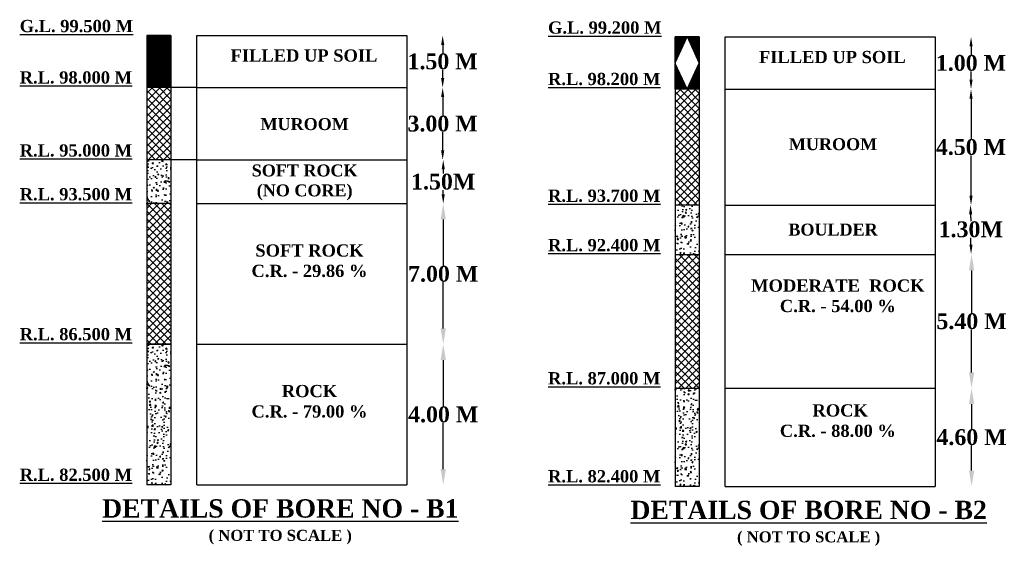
# Model space of a CAD drawing. Header units: inches. Extents: x -7742690772 to -3865980171, y -13316213144 to -6657882739.
# Tile 17 of 23: x -3867135405 to -3867105514, y -6658125895 to -6658109939. Entities that reach past the tile are written whole.
import ezdxf

# ---------------------------------------------------------------- set-up
doc = ezdxf.new("R2010")
doc.units = ezdxf.units.IN
doc.header["$MEASUREMENT"] = 0
doc.header["$PDMODE"] = 2
doc.header["$PDSIZE"] = 5
doc.layers.add('TEX', color=6, linetype='Continuous')
doc.layers.add('TEXT', color=7, linetype='Continuous')
doc.styles.get("Standard").update_dxf_attribs({"font": 'timesbd.ttf', "height": 5})
doc.dimstyles.new('anshul 09', dxfattribs={"dimscale": 0, "dimtxt": 5, "dimasz": 5, "dimexe": 0.18, "dimexo": 0.0625, "dimgap": 0.09, "dimtad": 0, "dimtih": 1, "dimtoh": 1, "dimdec": 0, "dimzin": 0, "dimdsep": 46, "dimtxsty": 'Standard', "dimcen": -2, "dimse1": 1, "dimse2": 1, "dimadec": 0, "dimazin": 0, "dimtfac": 1, "dimtdec": 0, "dimtofl": 0, "dimtmove": 0, "dimatfit": 3, "dimfxl": 3600, "dimtolj": 1, "dimtzin": 0, "dimarcsym": 0})

# ---------------------------------------------------------------- blocks, each defined once
blk = doc.blocks.new('*D316')
at = {"color": 0, "lineweight": -2, "ltscale": 20, "transparency": 16777216}
for p, q in [((-3867122564.015173, -6658110706.596308), (-3867122564.015173, -6658110956.067711)), ((-3867122564.015173, -6658111712.530096), (-3867122564.015173, -6658111463.058693))]:
    blk.add_line(p, q, dxfattribs=at)
at = {"color": 0, "ltscale": 20, "transparency": 16777216}
for points in [[(-3867122612.015173, -6658110706.596308), (-3867122516.015173, -6658110706.596308), (-3867122564.015173, -6658110418.596308)], [(-3867122612.015173, -6658111712.530096), (-3867122516.015173, -6658111712.530096), (-3867122564.015173, -6658112000.530096)]]:
    blk.add_solid(points, dxfattribs=at)
at = {"layer": 'Defpoints', "color": 0, "ltscale": 20, "transparency": 16777216}
for p in [(-3867123653.793546, -6658110418.596308), (-3867123653.793546, -6658112000.530096), (-3867122564.015173, -6658112000.530096)]:
    blk.add_point(p, dxfattribs=at)
at = {"color": 0, "ltscale": 20, "transparency": 16777216, "insert": (-3867122564.015174, -6658111209.563199), "char_height": 480, "attachment_point": 5}
blk.add_mtext('\\A1;1.50 M', dxfattribs=at)
blk = doc.blocks.new('*D317')
at = {"color": 0, "lineweight": -2, "ltscale": 20, "transparency": 16777216}
for p, q in [((-3867122564.015179, -6658112288.530096), (-3867122564.015179, -6658112844.216858)), ((-3867122564.015179, -6658113907.241423), (-3867122564.015179, -6658113351.554661))]:
    blk.add_line(p, q, dxfattribs=at)
at = {"color": 0, "ltscale": 20, "transparency": 16777216}
for points in [[(-3867122612.015179, -6658112288.530096), (-3867122516.015179, -6658112288.530096), (-3867122564.015179, -6658112000.530096)], [(-3867122612.015179, -6658113907.241423), (-3867122516.015179, -6658113907.241423), (-3867122564.015179, -6658114195.241423)]]:
    blk.add_solid(points, dxfattribs=at)
at = {"layer": 'Defpoints', "color": 0, "ltscale": 20, "transparency": 16777216}
for p in [(-3867123653.793546, -6658112000.530096), (-3867123653.793546, -6658114195.241423), (-3867122564.015179, -6658114195.241423)]:
    blk.add_point(p, dxfattribs=at)
at = {"color": 0, "ltscale": 20, "transparency": 16777216, "insert": (-3867122564.01518, -6658113097.885756), "char_height": 480, "attachment_point": 5}
blk.add_mtext('\\A1;3.00 M', dxfattribs=at)
blk = doc.blocks.new('*D318')
at = {"color": 0, "lineweight": -2, "ltscale": 20, "transparency": 16777216}
for p, q in [((-3867122546.735188, -6658114483.241423), (-3867122546.735188, -6658114606.10744)), ((-3867122546.735188, -6658115235.964439), (-3867122546.735188, -6658115113.098422))]:
    blk.add_line(p, q, dxfattribs=at)
at = {"color": 0, "ltscale": 20, "transparency": 16777216}
for points in [[(-3867122594.735188, -6658114483.241423), (-3867122498.735188, -6658114483.241423), (-3867122546.735188, -6658114195.241423)], [(-3867122594.735188, -6658115235.964439), (-3867122498.735188, -6658115235.964439), (-3867122546.735188, -6658115523.964439)]]:
    blk.add_solid(points, dxfattribs=at)
at = {"layer": 'Defpoints', "color": 0, "ltscale": 20, "transparency": 16777216}
for p in [(-3867123653.793546, -6658114195.241423), (-3867123653.793547, -6658115523.964439), (-3867122546.735188, -6658115523.964439)]:
    blk.add_point(p, dxfattribs=at)
at = {"color": 0, "ltscale": 20, "transparency": 16777216, "insert": (-3867122546.735189, -6658114859.602928), "char_height": 480, "attachment_point": 5}
blk.add_mtext('\\A1;1.50M', dxfattribs=at)
blk = doc.blocks.new('*D319')
at = {"color": 0, "lineweight": -2, "ltscale": 20, "transparency": 16777216}
for p, q in [((-3867122546.735194, -6658116003.964439), (-3867122546.735194, -6658117404.174495)), ((-3867122546.735194, -6658119311.375532), (-3867122546.735194, -6658117911.165477))]:
    blk.add_line(p, q, dxfattribs=at)
at = {"color": 0, "ltscale": 20, "transparency": 16777216}
for points in [[(-3867122626.735194, -6658116003.964439), (-3867122466.735194, -6658116003.964439), (-3867122546.735194, -6658115523.964439)], [(-3867122626.735194, -6658119311.375532), (-3867122466.735194, -6658119311.375532), (-3867122546.735194, -6658119791.375532)]]:
    blk.add_solid(points, dxfattribs=at)
at = {"layer": 'Defpoints', "color": 0, "ltscale": 20, "transparency": 16777216}
for p in [(-3867123653.793547, -6658115523.964439), (-3867123653.793547, -6658119791.375532), (-3867122546.735194, -6658119791.375532)]:
    blk.add_point(p, dxfattribs=at)
at = {"color": 0, "ltscale": 20, "transparency": 16777216, "insert": (-3867122546.735195, -6658117657.669983), "char_height": 480, "attachment_point": 5}
blk.add_mtext('\\A1;7.00 M', dxfattribs=at)
blk = doc.blocks.new('*D320')
at = {"color": 0, "lineweight": -2, "ltscale": 20, "transparency": 16777216}
for p, q in [((-3867122546.7352, -6658120271.375532), (-3867122546.7352, -6658121671.871994)), ((-3867122546.7352, -6658123579.359438), (-3867122546.7352, -6658122178.862976))]:
    blk.add_line(p, q, dxfattribs=at)
at = {"color": 0, "ltscale": 20, "transparency": 16777216}
for points in [[(-3867122626.7352, -6658120271.375532), (-3867122466.7352, -6658120271.375532), (-3867122546.7352, -6658119791.375532)], [(-3867122626.7352, -6658123579.359438), (-3867122466.7352, -6658123579.359438), (-3867122546.7352, -6658124059.359438)]]:
    blk.add_solid(points, dxfattribs=at)
at = {"layer": 'Defpoints', "color": 0, "ltscale": 20, "transparency": 16777216}
for p in [(-3867123653.793547, -6658119791.375532), (-3867123653.793547, -6658124059.359438), (-3867122546.7352, -6658124059.359438)]:
    blk.add_point(p, dxfattribs=at)
at = {"color": 0, "ltscale": 20, "transparency": 16777216, "insert": (-3867122546.735201, -6658121925.367482), "char_height": 480, "attachment_point": 5}
blk.add_mtext('\\A1;4.00 M', dxfattribs=at)
blk = doc.blocks.new('*D321')
at = {"color": 0, "lineweight": -2, "ltscale": 20, "transparency": 16777216}
for p, q in [((-3867106524.344365, -6658110752.734573), (-3867106524.344365, -6658111002.205976)), ((-3867106524.344365, -6658111758.668362), (-3867106524.344365, -6658111509.196959))]:
    blk.add_line(p, q, dxfattribs=at)
at = {"color": 0, "ltscale": 20, "transparency": 16777216}
for points in [[(-3867106572.344365, -6658110752.734573), (-3867106476.344365, -6658110752.734573), (-3867106524.344365, -6658110464.734573)], [(-3867106572.344365, -6658111758.668362), (-3867106476.344365, -6658111758.668362), (-3867106524.344365, -6658112046.668362)]]:
    blk.add_solid(points, dxfattribs=at)
at = {"layer": 'Defpoints', "color": 0, "ltscale": 20, "transparency": 16777216}
for p in [(-3867107614.12273, -6658110464.734573), (-3867107614.12273, -6658112046.668362), (-3867106524.344365, -6658112046.668362)]:
    blk.add_point(p, dxfattribs=at)
at = {"color": 0, "ltscale": 20, "transparency": 16777216, "insert": (-3867106524.344366, -6658111255.701465), "char_height": 480, "attachment_point": 5}
blk.add_mtext('\\A1;1.00 M', dxfattribs=at)
blk = doc.blocks.new('*D322')
at = {"color": 0, "lineweight": -2, "ltscale": 20, "transparency": 16777216}
for p, q in [((-3867106524.34438, -6658112334.668362), (-3867106524.34438, -6658113554.890042)), ((-3867106524.34438, -6658115282.102705), (-3867106524.34438, -6658114061.881024))]:
    blk.add_line(p, q, dxfattribs=at)
at = {"color": 0, "ltscale": 20, "transparency": 16777216}
for points in [[(-3867106572.34438, -6658112334.668362), (-3867106476.34438, -6658112334.668362), (-3867106524.34438, -6658112046.668362)], [(-3867106572.34438, -6658115282.102705), (-3867106476.34438, -6658115282.102705), (-3867106524.34438, -6658115570.102705)]]:
    blk.add_solid(points, dxfattribs=at)
at = {"layer": 'Defpoints', "color": 0, "ltscale": 20, "transparency": 16777216}
for p in [(-3867107614.12273, -6658112046.668362), (-3867107614.122729, -6658115570.102705), (-3867106524.34438, -6658115570.102705)]:
    blk.add_point(p, dxfattribs=at)
at = {"color": 0, "ltscale": 20, "transparency": 16777216, "insert": (-3867106524.344381, -6658113808.38553), "char_height": 480, "attachment_point": 5}
blk.add_mtext('\\A1;4.50 M', dxfattribs=at)
blk = doc.blocks.new('*D323')
at = {"color": 0, "lineweight": -2, "ltscale": 20, "transparency": 16777216}
for p, q in [((-3867106536.488671, -6658115845.498056), (-3867106534.093613, -6658116053.231541)), ((-3867106525.849217, -6658116768.302829), (-3867106528.244275, -6658116560.569345))]:
    blk.add_line(p, q, dxfattribs=at)
at = {"color": 0, "ltscale": 20, "transparency": 16777216}
for points in [[(-3867106488.491861, -6658115844.944678), (-3867106584.485481, -6658115846.051434), (-3867106539.808939, -6658115557.517197)], [(-3867106477.852407, -6658116767.749451), (-3867106573.846027, -6658116768.856206), (-3867106522.528949, -6658117056.283689)]]:
    blk.add_solid(points, dxfattribs=at)
at = {"layer": 'Defpoints', "color": 0, "ltscale": 20, "transparency": 16777216}
for p in [(-3867107631.402719, -6658115570.102699), (-3867107614.122728, -6658117068.869192), (-3867106522.528949, -6658117056.283689)]:
    blk.add_point(p, dxfattribs=at)
at = {"color": 0, "ltscale": 20, "transparency": 16777216, "insert": (-3867106531.168946, -6658116306.900443), "char_height": 480, "attachment_point": 5}
blk.add_mtext('\\A1;1.30M', dxfattribs=at)
blk = doc.blocks.new('*D324')
at = {"color": 0, "lineweight": -2, "ltscale": 20, "transparency": 16777216}
for p, q in [((-3867106507.064389, -6658117548.869198), (-3867106507.064389, -6658118843.99089)), ((-3867106507.064389, -6658120646.103563), (-3867106507.064389, -6658119350.981872))]:
    blk.add_line(p, q, dxfattribs=at)
at = {"color": 0, "ltscale": 20, "transparency": 16777216}
for points in [[(-3867106587.064389, -6658117548.869198), (-3867106427.064389, -6658117548.869198), (-3867106507.064389, -6658117068.869198)], [(-3867106587.064389, -6658120646.103563), (-3867106427.064389, -6658120646.103563), (-3867106507.064389, -6658121126.103563)]]:
    blk.add_solid(points, dxfattribs=at)
at = {"layer": 'Defpoints', "color": 0, "ltscale": 20, "transparency": 16777216}
for p in [(-3867107614.122731, -6658117068.869198), (-3867107614.122735, -6658121126.103563), (-3867106507.064389, -6658121126.103563)]:
    blk.add_point(p, dxfattribs=at)
at = {"color": 0, "ltscale": 20, "transparency": 16777216, "insert": (-3867106507.06439, -6658119097.486378), "char_height": 480, "attachment_point": 5}
blk.add_mtext('\\A1;5.40 M', dxfattribs=at)
blk = doc.blocks.new('*D325')
at = {"color": 0, "lineweight": -2, "ltscale": 20, "transparency": 16777216}
for p, q in [((-3867106507.064394, -6658121606.103563), (-3867106507.064394, -6658122362.305142)), ((-3867106507.064394, -6658123625.497704), (-3867106507.064394, -6658122869.296124))]:
    blk.add_line(p, q, dxfattribs=at)
at = {"color": 0, "ltscale": 20, "transparency": 16777216}
for points in [[(-3867106587.064394, -6658121606.103563), (-3867106427.064394, -6658121606.103563), (-3867106507.064394, -6658121126.103563)], [(-3867106587.064394, -6658123625.497704), (-3867106427.064394, -6658123625.497704), (-3867106507.064394, -6658124105.497704)]]:
    blk.add_solid(points, dxfattribs=at)
at = {"layer": 'Defpoints', "color": 0, "ltscale": 20, "transparency": 16777216}
for p in [(-3867107614.122731, -6658121126.103563), (-3867107614.122731, -6658124105.497704), (-3867106507.064394, -6658124105.497704)]:
    blk.add_point(p, dxfattribs=at)
at = {"color": 0, "ltscale": 20, "transparency": 16777216, "insert": (-3867106507.064394, -6658122615.800631), "char_height": 480, "attachment_point": 5}
blk.add_mtext('\\A1;4.60 M', dxfattribs=at)

msp = doc.modelspace()

# ---------------------------------------------------------------- hatches: boundary and pattern name
h = msp.add_hatch()
h.set_pattern_fill('ANSI31', scale=1485, angle=90, style=0)
h.set_pattern_definition([(135, (3322374394.350152, 5700209181.115644), (-131.2566962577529, -131.2566962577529), [])])
h.paths.add_polyline_path([(-3867130813.539326, -6658110418.596304), (-3867131547.08973, -6658110418.596304), (-3867131547.089729, -6658112000.530092), (-3867130813.539325, -6658112000.530092)])
h = msp.add_hatch()
h.set_pattern_fill('ANSI31', scale=1485, angle=90, style=0)
h.set_pattern_definition([(135, (3322390434.020967, 5700209134.977378), (-131.2566962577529, -131.2566962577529), [])])
h.paths.add_polyline_path([(-3867114773.86851, -6658110464.73457), (-3867115507.418914, -6658110464.73457), (-3867115507.418913, -6658112046.668358), (-3867114773.868509, -6658112046.668358)])
at = {"layer": 'TEX', "ltscale": 20}
h = msp.add_hatch(dxfattribs=at)
h.set_pattern_fill('ANSI37', scale=1299.375, style=0)
h.set_pattern_definition([(45, (-3867023201.034625, -6658507558.585066), (-114.8496092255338, 114.8496092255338), []), (135, (-3867023201.034625, -6658507558.585066), (-114.8496092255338, -114.8496092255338), [])])
h.paths.add_polyline_path([(-3867131547.089729, -6658114194.269163), (-3867130813.539324, -6658114194.269165), (-3867130813.539326, -6658112000.530092), (-3867131547.089729, -6658112000.530092)])
h = msp.add_hatch(dxfattribs=at)
h.set_pattern_fill('ANSI37', scale=1299.375, style=0)
h.set_pattern_definition([(45, (-3867007161.363809, -6658507604.723331), (-114.8496092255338, 114.8496092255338), []), (135, (-3867007161.363809, -6658507604.723331), (-114.8496092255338, -114.8496092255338), [])])
h.paths.add_polyline_path([(-3867115507.418913, -6658115570.102703), (-3867114773.868508, -6658115570.102705), (-3867114773.86851, -6658112046.668358), (-3867115507.418913, -6658112046.668358)])
h = msp.add_hatch(dxfattribs=at)
h.set_pattern_fill('AR-CONC', scale=55.6875, style=0)
h.set_pattern_definition([(49.99999999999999, (-3867131547.08973, -6658115523.964439), (399.4242641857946, -34.94509516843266), [41.76562500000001, -459.421875]), (355, (-3867131547.08973, -6658115523.964439), (-77.26714890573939, 418.8769944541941), [33.41250000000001, -367.5375000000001]), (100.4513999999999, (-3867131513.804375, -6658115526.876528), (322.1574119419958, 383.9316449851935), [35.49531830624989, -390.4485136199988]), (46.18420000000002, (-3867131547.08973, -6658115412.589439), (594.3198589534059, -92.17340110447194), [62.64843749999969, -689.1328124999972]), (96.63559999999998, (-3867131497.56308, -6658115420.270586), (520.4902941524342, 542.4618893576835), [53.24297912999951, -585.672676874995]), (351.1842, (-3867131547.08973, -6658115412.589439), (520.4898706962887, 542.4622958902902), [50.11875000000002, -551.3062500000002]), (21, (-3867131491.40223, -6658115440.433189), (332.4026146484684, -224.2083947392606), [41.76562500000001, -459.421875]), (326.0000000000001, (-3867131491.40223, -6658115440.433189), (135.4962254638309, 403.8179313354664), [33.4125, -367.5375]), (71.4514, (-3867131463.702023, -6658115459.117241), (467.8989762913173, 179.6091703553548), [35.49531830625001, -390.44851362]), (37.49999999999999, (-3867131547.08973, -6658115523.964439), (6.771519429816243, 185.3802648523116), [0, -363.0825, 0, -373.10625, 0, -368.9296875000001]), (7.500000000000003, (-3867131547.08973, -6658115523.964439), (146.4968486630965, 219.6380220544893), [0, -212.72625, 0, -354.7293749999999, 0, -140.6109375]), (327.5, (-3867131671.272854, -6658115523.964439), (297.2723691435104, -12.56024419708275), [0, -139.21875, 0, -434.3625000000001, 0, -576.365625]), (317.5, (-3867131726.960354, -6658115523.964439), (324.7617980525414, 55.7459620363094), [0, -180.984375, 0, -288.46125, 0, -409.303125])])
h.paths.add_polyline_path([(-3867130813.539325, -6658114194.269163), (-3867131547.089729, -6658114194.269163), (-3867131547.089728, -6658115523.964437), (-3867130813.539325, -6658115523.964437)])
h = msp.add_hatch(dxfattribs=at)
h.set_pattern_fill('ANSI37', scale=1299.375, style=0)
h.set_pattern_definition([(45, (-3867023516.88527, -6658513663.683661), (-114.8496092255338, 114.8496092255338), []), (135, (-3867023516.88527, -6658513663.683661), (-114.8496092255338, -114.8496092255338), [])])
h.paths.add_polyline_path([(-3867131547.089728, -6658119791.375528), (-3867130813.539324, -6658119791.375532), (-3867130813.539324, -6658115523.964437), (-3867131547.089728, -6658115523.964437)])
h = msp.add_hatch(dxfattribs=at)
h.set_pattern_fill('AR-CONC', scale=55.6875, style=0)
h.set_pattern_definition([(49.99999999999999, (-3867115507.418915, -6658114129.894718), (399.4242641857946, -34.94509516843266), [41.76562500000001, -459.421875]), (355, (-3867115507.418915, -6658114129.894718), (-77.26714890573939, 418.8769944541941), [33.41250000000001, -367.5375000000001]), (100.4513999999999, (-3867115474.133561, -6658114132.806805), (322.1574119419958, 383.9316449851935), [35.49531830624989, -390.4485136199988]), (46.18420000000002, (-3867115507.418915, -6658114018.519718), (594.3198589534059, -92.17340110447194), [62.64843749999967, -689.132812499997]), (96.63559999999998, (-3867115457.892265, -6658114026.200865), (520.4902941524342, 542.4618893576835), [53.24297912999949, -585.6726768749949]), (351.1842, (-3867115507.418915, -6658114018.519718), (520.4898706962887, 542.4622958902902), [50.11875000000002, -551.3062500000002]), (21, (-3867115451.731415, -6658114046.363468), (332.4026146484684, -224.2083947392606), [41.76562500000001, -459.421875]), (326.0000000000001, (-3867115451.731415, -6658114046.363468), (135.4962254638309, 403.8179313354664), [33.4125, -367.5375]), (71.4514, (-3867115424.031209, -6658114065.04752), (467.8989762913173, 179.6091703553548), [35.49531830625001, -390.44851362]), (37.49999999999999, (-3867115507.418915, -6658114129.894718), (6.771519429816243, 185.3802648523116), [0, -363.0825, 0, -373.10625, 0, -368.9296875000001]), (7.500000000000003, (-3867115507.418915, -6658114129.894718), (146.4968486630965, 219.6380220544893), [0, -212.72625, 0, -354.7293749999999, 0, -140.6109375]), (327.5, (-3867115631.60204, -6658114129.894718), (297.2723691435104, -12.56024419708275), [0, -139.21875, 0, -434.3625000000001, 0, -576.365625]), (317.5, (-3867115687.28954, -6658114129.894718), (324.7617980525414, 55.7459620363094), [0, -180.984375, 0, -288.46125, 0, -409.303125])])
h.paths.add_polyline_path([(-3867114773.868511, -6658115570.102703), (-3867115507.418914, -6658115570.102703), (-3867115507.41891, -6658117068.869196), (-3867114773.868507, -6658117068.869196)])
h = msp.add_hatch(dxfattribs=at)
h.set_pattern_fill('ANSI37', scale=1299.375, style=0)
h.set_pattern_definition([(45, (-3867007477.214454, -6658513709.821926), (-114.8496092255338, 114.8496092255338), []), (135, (-3867007477.214454, -6658513709.821926), (-114.8496092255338, -114.8496092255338), [])])
h.paths.add_polyline_path([(-3867115507.418912, -6658121126.103558), (-3867114773.868508, -6658121126.103561), (-3867114773.868509, -6658117068.869198), (-3867115507.418913, -6658117068.869196)])
h = msp.add_hatch(dxfattribs=at)
h.set_pattern_fill('AR-CONC', scale=55.6875, style=0)
h.set_pattern_definition([(49.99999999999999, (-3867131547.089731, -6658121120.098549), (399.4242641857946, -34.94509516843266), [41.76562500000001, -459.421875]), (355, (-3867131547.089731, -6658121120.098549), (-77.26714890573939, 418.8769944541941), [33.41250000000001, -367.5375000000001]), (100.4513999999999, (-3867131513.804377, -6658121123.010637), (322.1574119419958, 383.9316449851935), [35.49531830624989, -390.4485136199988]), (46.18420000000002, (-3867131547.089731, -6658121008.723549), (594.3198589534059, -92.17340110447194), [62.64843749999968, -689.132812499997]), (96.63559999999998, (-3867131497.563081, -6658121016.404696), (520.4902941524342, 542.4618893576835), [53.2429791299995, -585.6726768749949]), (351.1842, (-3867131547.089731, -6658121008.723549), (520.4898706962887, 542.4622958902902), [50.11875000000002, -551.3062500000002]), (21, (-3867131491.402231, -6658121036.567299), (332.4026146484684, -224.2083947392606), [41.76562500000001, -459.421875]), (326.0000000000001, (-3867131491.402231, -6658121036.567299), (135.4962254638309, 403.8179313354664), [33.4125, -367.5375]), (71.4514, (-3867131463.702025, -6658121055.25135), (467.8989762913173, 179.6091703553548), [35.49531830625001, -390.44851362]), (37.49999999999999, (-3867131547.089731, -6658121120.098549), (6.771519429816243, 185.3802648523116), [0, -363.0825, 0, -373.10625, 0, -368.9296875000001]), (7.500000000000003, (-3867131547.089731, -6658121120.098549), (146.4968486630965, 219.6380220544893), [0, -212.72625, 0, -354.7293749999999, 0, -140.6109375]), (327.5, (-3867131671.272856, -6658121120.098549), (297.2723691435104, -12.56024419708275), [0, -139.21875, 0, -434.3625000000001, 0, -576.365625]), (317.5, (-3867131726.960356, -6658121120.098549), (324.7617980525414, 55.7459620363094), [0, -180.984375, 0, -288.46125, 0, -409.303125])])
h.paths.add_polyline_path([(-3867130813.539327, -6658119790.403273), (-3867131547.08973, -6658119790.403273), (-3867131547.089726, -6658124059.073029), (-3867130813.539323, -6658124059.073029)])
h = msp.add_hatch(dxfattribs=at)
h.set_pattern_fill('AR-CONC', scale=55.6875, style=0)
h.set_pattern_definition([(49.99999999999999, (-3867115507.418915, -6658121166.236814), (399.4242641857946, -34.94509516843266), [41.76562500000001, -459.421875]), (355, (-3867115507.418915, -6658121166.236814), (-77.26714890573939, 418.8769944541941), [33.41250000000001, -367.5375000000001]), (100.4513999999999, (-3867115474.133561, -6658121169.148903), (322.1574119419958, 383.9316449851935), [35.49531830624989, -390.4485136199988]), (46.18420000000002, (-3867115507.418915, -6658121054.861814), (594.3198589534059, -92.17340110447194), [62.64843749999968, -689.1328124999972]), (96.63559999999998, (-3867115457.892265, -6658121062.542961), (520.4902941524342, 542.4618893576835), [53.2429791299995, -585.6726768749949]), (351.1842, (-3867115507.418915, -6658121054.861814), (520.4898706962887, 542.4622958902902), [50.11875000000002, -551.3062500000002]), (21, (-3867115451.731415, -6658121082.705564), (332.4026146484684, -224.2083947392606), [41.76562500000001, -459.421875]), (326.0000000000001, (-3867115451.731415, -6658121082.705564), (135.4962254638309, 403.8179313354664), [33.4125, -367.5375]), (71.4514, (-3867115424.031209, -6658121101.389616), (467.8989762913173, 179.6091703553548), [35.49531830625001, -390.44851362]), (37.49999999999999, (-3867115507.418915, -6658121166.236814), (6.771519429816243, 185.3802648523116), [0, -363.0825, 0, -373.10625, 0, -368.9296875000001]), (7.500000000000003, (-3867115507.418915, -6658121166.236814), (146.4968486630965, 219.6380220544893), [0, -212.72625, 0, -354.7293749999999, 0, -140.6109375]), (327.5, (-3867115631.60204, -6658121166.236814), (297.2723691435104, -12.56024419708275), [0, -139.21875, 0, -434.3625000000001, 0, -576.365625]), (317.5, (-3867115687.28954, -6658121166.236814), (324.7617980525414, 55.7459620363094), [0, -180.984375, 0, -288.46125, 0, -409.303125])])
h.paths.add_polyline_path([(-3867114773.868511, -6658121126.103559), (-3867115507.418914, -6658121126.103559), (-3867115507.41891, -6658124105.211294), (-3867114773.868507, -6658124105.211294)])

# ---------------------------------------------------------------- linework, layer by layer
at = {"color": 7}
for p, q in [((-3867131547.08973, -6658110418.596304), (-3867131547.089725, -6658124059.073029)), ((-3867130813.539324, -6658110418.596304), (-3867131547.089728, -6658110418.596304)), ((-3867130813.539326, -6658110418.596304), (-3867130813.539324, -6658124059.073027)), ((-3867130024.962678, -6658124059.073027), (-3867130024.962678, -6658110418.596304)), ((-3867130024.962678, -6658110418.596304), (-3867123653.793544, -6658110418.596304)), ((-3867115507.418914, -6658110464.73457), (-3867115507.418909, -6658124105.211294)), ((-3867114773.868508, -6658110464.73457), (-3867115507.418912, -6658110464.73457)), ((-3867114773.86851, -6658110464.73457), (-3867114773.868508, -6658124105.211292)), ((-3867113985.291862, -6658124105.211292), (-3867113985.291862, -6658110464.73457)), ((-3867113985.291862, -6658110464.73457), (-3867107614.122728, -6658110464.73457)), ((-3867130024.962678, -6658112000.530092), (-3867123653.793544, -6658112000.530092)), ((-3867113985.291862, -6658112046.668358), (-3867107614.122728, -6658112046.668358)), ((-3867130024.962679, -6658114195.241419), (-3867123653.793545, -6658114195.241419)), ((-3867130813.539324, -6658115523.964437), (-3867131547.089728, -6658115523.964437)), ((-3867130024.962678, -6658115523.964437), (-3867123653.793544, -6658115523.964436)), ((-3867114773.868508, -6658115570.102703), (-3867115507.418912, -6658115570.102703)), ((-3867113985.291862, -6658115570.102703), (-3867107614.122728, -6658115570.102701)), ((-3867115507.418912, -6658117068.869196), (-3867114773.86851, -6658117068.869196)), ((-3867113985.291862, -6658117068.869194), (-3867107614.122728, -6658117068.869194)), ((-3867130813.539324, -6658119791.375528), (-3867131547.089728, -6658119791.375528)), ((-3867130024.962679, -6658119791.375528), (-3867123653.793545, -6658119791.375528)), ((-3867130024.962679, -6658119791.661936), (-3867123653.793545, -6658119791.661936)), ((-3867130024.962678, -6658119791.661936), (-3867123653.793546, -6658119791.661936)), ((-3867130024.962676, -6658119791.661936), (-3867123653.793546, -6658119791.661936)), ((-3867115507.418911, -6658121126.103561), (-3867114773.868508, -6658121126.103561)), ((-3867113985.291862, -6658121126.103559), (-3867107614.122733, -6658121126.103559)), ((-3867130024.962678, -6658124059.359434), (-3867123653.793546, -6658124059.359434)), ((-3867113985.291862, -6658124105.4977), (-3867107614.12273, -6658124105.4977))]:
    msp.add_line(p, q, dxfattribs=at)
at = {"ltscale": 20}
for p, q in [((-3867130024.962678, -6658112000.530092), (-3867131547.08973, -6658112000.530092)), ((-3867114773.868509, -6658112046.668358), (-3867115507.418914, -6658112046.668358)), ((-3867130024.962679, -6658114195.241419), (-3867131547.08973, -6658114195.241419)), ((-3867130813.539325, -6658124059.073029), (-3867131547.089724, -6658124059.073029)), ((-3867114773.868509, -6658124105.211294), (-3867115507.418908, -6658124105.211294))]:
    msp.add_line(p, q, dxfattribs=at)
at = {"layer": 'TEX', "color": 7, "ltscale": 20}
for p, q in [((-3867123653.793544, -6658110418.596303), (-3867123653.793545, -6658124059.359434)), ((-3867107614.122728, -6658110464.73457), (-3867107614.122729, -6658124105.4977)), ((-3867131541.724247, -6658119791.661938), (-3867130813.539324, -6658119791.661936))]:
    msp.add_line(p, q, dxfattribs=at)

# ---------------------------------------------------------------- texts
at = {"layer": 'TEX', "color": 7, "ltscale": 20, "attachment_point": 2}
for s, insert, char_height, width in [('MUROOM', (-3867126753.992356, -6658112926.73399), 363.0000000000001, 3783.952686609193), ('MUROOM', (-3867110714.32154, -6658113536.620092), 363.0000000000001, 3783.952686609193), ('SOFT ROCK\\P(NO CORE)', (-3867126753.992356, -6658114334.40213), 363.0000000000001, 3783.952686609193), ('BOULDER', (-3867110714.32154, -6658116129.633284), 363.0000000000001, 3783.952686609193), ('SOFT ROCK \\PC.R. - 29.86 %', (-3867126607.171538, -6658116759.281075), 371.2500000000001, 9344.581788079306), ('MODERATE  ROCK \\PC.R. - 54.00 %', (-3867110567.500722, -6658117824.670244), 371.2500000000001, 9344.581788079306), ('ROCK \\PC.R. - 79.00 %', (-3867126607.171538, -6658121026.692167), 371.2500000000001, 9344.581788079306), (' ROCK \\PC.R. - 88.00 %', (-3867110567.500722, -6658121614.054285), 371.2500000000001, 9344.581788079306)]:
    msp.add_mtext(s, dxfattribs=dict(at, insert=insert, char_height=char_height, width=width))
at = {"layer": 'TEXT', "color": 7}
for s, insert, char_height, width, attachment_point in [('{\\LG.L. 99.500 M}', (-3867135404.852285, -6658109946.033001), 371.2500000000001, 4736.0414475, 1), ('{\\LG.L. 99.200 M}', (-3867119365.181469, -6658109992.171267), 371.2500000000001, 4736.0414475, 1), ('FILLED UP SOIL', (-3867126773.685407, -6658110840.683674), 371.2500000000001, 7545.025310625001, 2), ('FILLED UP SOIL', (-3867110734.014591, -6658110886.821939), 371.2500000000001, 7545.025310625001, 2), ('{\\LR.L. 98.000 M}', (-3867135404.852285, -6658111506.542425), 371.2500000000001, 4736.0414475, 1), ('{\\LR.L. 98.200 M}', (-3867119365.181469, -6658111552.680691), 371.2500000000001, 4736.0414475, 1), ('{\\LR.L. 95.000 M}', (-3867135404.852284, -6658113721.705858), 371.2500000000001, 4736.0414475, 1), ('{\\LR.L. 93.500 M}', (-3867135404.852283, -6658115051.401133), 371.2500000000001, 4736.0414475, 1), ('{\\LR.L. 93.700 M}', (-3867119365.181467, -6658115097.539398), 371.2500000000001, 4736.0414475, 1), ('{\\LR.L. 92.400 M}', (-3867119365.181467, -6658116596.305893), 371.2500000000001, 4736.0414475, 1), ('{\\LR.L. 86.500 M}', (-3867135404.852282, -6658119299.737265), 371.2500000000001, 4736.0414475, 1), ('{\\LR.L. 87.000 M}', (-3867119365.181467, -6658120638.979221), 371.2500000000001, 4736.0414475, 1), ('{\\LR.L. 82.500 M}', (-3867135404.852282, -6658123567.434763), 371.2500000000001, 4736.0414475, 1), ('{\\LR.L. 82.400 M}', (-3867119365.181466, -6658123613.573029), 371.2500000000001, 4736.0414475, 1), ('{\\LDETAILS OF BORE NO - B1\\P\\H0.6x;\\l( NOT TO SCALE )}', (-3867127494.459842, -6658124496.967491), 556.8750000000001, 11220.943078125, 2), ('{\\LDETAILS OF BORE NO - B2\\P\\H0.6x;\\l( NOT TO SCALE )}', (-3867111454.789026, -6658124543.105757), 556.8750000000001, 11220.943078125, 2)]:
    msp.add_mtext(s, dxfattribs=dict(at, insert=insert, char_height=char_height, width=width, attachment_point=attachment_point))

# ---------------------------------------------------------------- dimensions: what is measured, and where the dimension line sits
at = {"ltscale": 20}
for p1, p2, distance, text, override, picture, middle in [((-3867123653.793544, -6658110418.596304), (-3867123653.793544, -6658112000.530092), 1089.7783708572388, '1.50 M', {"dimscale": 0, "dimasz": 3, "dimse1": 1, "dimse2": 1, "dimtix": 0, "dimtofl": 0, "dimtmove": 0, "dimatfit": 3}, '*D316', (-3867122564.015174, -6658111209.563199)), ((-3867107614.122728, -6658110464.73457), (-3867107614.122728, -6658112046.668358), 1089.778362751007, '1.00 M', {"dimscale": 0, "dimasz": 3, "dimse1": 1, "dimse2": 1, "dimtix": 0, "dimtofl": 0, "dimtmove": 0, "dimatfit": 3}, '*D321', (-3867106524.344366, -6658111255.701465)), ((-3867123653.793544, -6658112000.530092), (-3867123653.793544, -6658114195.241419), 1089.7783646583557, '3.00 M', {"dimscale": 0, "dimasz": 3, "dimse1": 1, "dimse2": 1, "dimtix": 0, "dimtofl": 0, "dimtmove": 0, "dimatfit": 3}, '*D317', (-3867122564.01518, -6658113097.885756)), ((-3867107614.122728, -6658112046.668358), (-3867107614.122727, -6658115570.102701), 1089.7783470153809, '4.50 M', {"dimscale": 0, "dimasz": 3, "dimse1": 1, "dimse2": 1, "dimtix": 0, "dimtofl": 0, "dimtmove": 0, "dimatfit": 3}, '*D322', (-3867106524.344381, -6658113808.38553)), ((-3867123653.793544, -6658114195.241419), (-3867123653.793545, -6658115523.964436), 1107.0583567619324, '1.50M', {"dimscale": 0, "dimasz": 3, "dimse1": 1, "dimse2": 1, "dimtix": 0, "dimtofl": 0, "dimtmove": 0, "dimatfit": 3}, '*D318', (-3867122546.735189, -6658114859.602928)), ((-3867123653.793545, -6658115523.964436), (-3867123653.793545, -6658119791.375528), 1107.0583505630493, '7.00 M', {"dimscale": 0, "dimtix": 0, "dimtofl": 0, "dimtmove": 0, "dimatfit": 3}, '*D319', (-3867122546.735195, -6658117657.669983)), ((-3867107631.402719, -6658115570.102701), (-3867107614.122729, -6658117068.869194), 1091.6663297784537, '1.30M', {"dimscale": 0, "dimasz": 3, "dimse1": 1, "dimse2": 1, "dimtix": 0, "dimtofl": 0, "dimtmove": 0, "dimatfit": 3}, '*D323', (-3867106531.168946, -6658116306.900443)), ((-3867107614.122729, -6658117068.869194), (-3867107614.122733, -6658121126.103559), 1107.058343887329, '5.40 M', {"dimscale": 0, "dimtix": 0, "dimtofl": 0, "dimtmove": 0, "dimatfit": 3}, '*D324', (-3867106507.06439, -6658119097.486378)), ((-3867123653.793545, -6658119791.375528), (-3867123653.793545, -6658124059.359434), 1107.0583448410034, '4.00 M', {"dimscale": 0, "dimtix": 0, "dimtofl": 0, "dimtmove": 0, "dimatfit": 3}, '*D320', (-3867122546.735201, -6658121925.367482)), ((-3867107614.122729, -6658121126.103559), (-3867107614.122729, -6658124105.4977), 1107.058334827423, '4.60 M', {"dimscale": 0, "dimtix": 0, "dimtofl": 0, "dimtmove": 0, "dimatfit": 3}, '*D325', (-3867106507.064394, -6658122615.800631))]:
    dim = msp.add_aligned_dim(p1=p1, p2=p2, distance=distance, text=text, dimstyle='anshul 09', override=override, dxfattribs=at)
    dim.commit()
    dim.dimension.update_dxf_attribs({"geometry": picture, "text_midpoint": middle})

doc.saveas('drawing.dxf')
